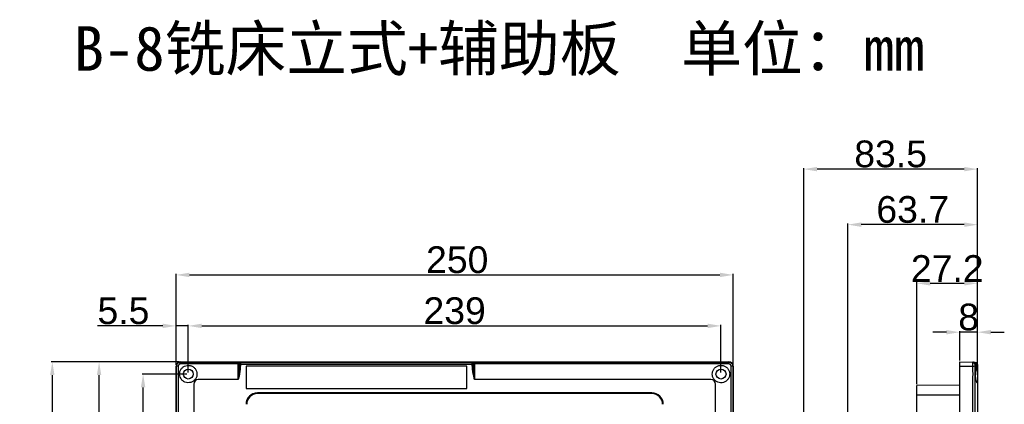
# Model space of a CAD drawing. Header units: millimetres. Extents: x 7320 to 8980, y -2461 to -1618.
# Tile 70 of 92: x 7320 to 7762, y -1791 to -1618. Entities that reach past the tile are written whole.
import ezdxf

# ---------------------------------------------------------------- set-up
doc = ezdxf.new("R2010")
doc.units = ezdxf.units.MM
doc.header["$LTSCALE"] = 3
doc.header["$PDSIZE"] = -1
doc.styles.get("Standard").update_dxf_attribs({"font": 'arial.ttf', "height": 12})
doc.dimstyles.new('ISO-25', dxfattribs={"dimtxt": 12, "dimasz": 6, "dimexe": 0.5, "dimexo": 0.625, "dimtad": 1, "dimdec": 1, "dimdsep": 46, "dimtxsty": 'Standard', "dimcen": 0, "dimclrd": 256, "dimclre": 256, "dimadec": 0, "dimazin": 0, "dimtfac": 1, "dimtdec": 1, "dimtmove": 0, "dimatfit": 3, "dimfxl": 1, "dimlwd": 30, "dimlwe": 30, "dimarcsym": 0})

# ---------------------------------------------------------------- blocks, each defined once
blk = doc.blocks.new('*D333')
at = {"lineweight": 30}
for p, q in [((7390.4, -1773.49), (7390.4, -1732.6)), ((7396.4, -1733.1), (7634.4, -1733.1)), ((7640.4, -1773.49), (7640.4, -1732.6))]:
    blk.add_line(p, q, dxfattribs=at)
for points in [[(7396.4, -1732.1), (7396.4, -1734.1), (7390.4, -1733.1)], [(7634.4, -1732.1), (7634.4, -1734.1), (7640.4, -1733.1)]]:
    blk.add_solid(points)
at = {"layer": 'Defpoints', "color": 0}
for p in [(7640.4, -1733.1), (7390.4, -1774.12), (7640.4, -1774.12)]:
    blk.add_point(p, dxfattribs=at)
at = {"color": 0, "insert": (7516.56, -1726.34), "char_height": 12, "attachment_point": 5}
blk.add_mtext('250', dxfattribs=at)
blk = doc.blocks.new('*D334')
at = {"lineweight": 30}
for p, q in [((7384.4, -1756), (7355.21, -1756)), ((7390.4, -1773.49), (7390.4, -1755.5)), ((7395.9, -1756), (7390.4, -1756)), ((7395.9, -1776.99), (7395.9, -1755.5)), ((7401.9, -1756), (7407.9, -1756))]:
    blk.add_line(p, q, dxfattribs=at)
for points in [[(7384.4, -1755), (7384.4, -1757), (7390.4, -1756)], [(7401.9, -1755), (7401.9, -1757), (7395.9, -1756)]]:
    blk.add_solid(points)
at = {"layer": 'Defpoints', "color": 0}
for p in [(7390.4, -1756), (7390.4, -1774.12), (7395.9, -1777.62)]:
    blk.add_point(p, dxfattribs=at)
at = {"color": 0, "insert": (7366.8, -1749.27), "char_height": 12, "attachment_point": 5}
blk.add_mtext('5.5', dxfattribs=at)
blk = doc.blocks.new('*D335')
at = {"lineweight": 30}
for p, q in [((7395.9, -1776.99), (7395.9, -1755.5)), ((7401.9, -1756), (7628.9, -1756)), ((7634.9, -1776.99), (7634.9, -1755.5))]:
    blk.add_line(p, q, dxfattribs=at)
for points in [[(7401.9, -1755), (7401.9, -1757), (7395.9, -1756)], [(7628.9, -1755), (7628.9, -1757), (7634.9, -1756)]]:
    blk.add_solid(points)
at = {"layer": 'Defpoints', "color": 0}
for p in [(7634.9, -1756), (7395.9, -1777.62), (7634.9, -1777.62)]:
    blk.add_point(p, dxfattribs=at)
at = {"color": 0, "insert": (7515.4, -1749.24), "char_height": 12, "attachment_point": 5}
blk.add_mtext('239', dxfattribs=at)
blk = doc.blocks.new('*D339')
at = {"lineweight": 30}
for p, q in [((7395.27, -1777.62), (7375.13, -1777.62)), ((7375.63, -2080.62), (7375.63, -1783.62)), ((7395.27, -2086.62), (7375.13, -2086.62))]:
    blk.add_line(p, q, dxfattribs=at)
for points in [[(7374.63, -1783.62), (7376.63, -1783.62), (7375.63, -1777.62)], [(7374.63, -2080.62), (7376.63, -2080.62), (7375.63, -2086.62)]]:
    blk.add_solid(points)
at = {"layer": 'Defpoints', "color": 0}
for p in [(7375.63, -1777.62), (7395.9, -1777.62), (7395.9, -2086.62)]:
    blk.add_point(p, dxfattribs=at)
at = {"color": 0, "insert": (7368.88, -1932.12), "char_height": 12, "attachment_point": 5, "rotation": 90}
blk.add_mtext('309', dxfattribs=at)
blk = doc.blocks.new('*D341')
at = {"lineweight": 30}
for p, q in [((7391.77, -1772.12), (7355.37, -1772.12)), ((7355.87, -2086.12), (7355.87, -1778.12)), ((7391.77, -2092.12), (7355.37, -2092.12))]:
    blk.add_line(p, q, dxfattribs=at)
for points in [[(7354.87, -1778.12), (7356.87, -1778.12), (7355.87, -1772.12)], [(7354.87, -2086.12), (7356.87, -2086.12), (7355.87, -2092.12)]]:
    blk.add_solid(points)
at = {"layer": 'Defpoints', "color": 0}
for p in [(7355.87, -1772.12), (7392.4, -1772.12), (7392.4, -2092.12)]:
    blk.add_point(p, dxfattribs=at)
at = {"color": 0, "insert": (7349.12, -1932.12), "char_height": 12, "attachment_point": 5, "rotation": 90}
blk.add_mtext('320', dxfattribs=at)
blk = doc.blocks.new('*D342')
at = {"lineweight": 30}
for p, q in [((7391.77, -1772.12), (7334.38, -1772.12)), ((7334.88, -1778.12), (7334.88, -2336.12)), ((7391.77, -2342.12), (7334.38, -2342.12))]:
    blk.add_line(p, q, dxfattribs=at)
for points in [[(7333.88, -1778.12), (7335.88, -1778.12), (7334.88, -1772.12)], [(7333.88, -2336.12), (7335.88, -2336.12), (7334.88, -2342.12)]]:
    blk.add_solid(points)
at = {"layer": 'Defpoints', "color": 0}
for p in [(7392.4, -1772.12), (7334.88, -2342.12), (7392.4, -2342.12)]:
    blk.add_point(p, dxfattribs=at)
at = {"color": 0, "insert": (7328.13, -2057.12), "char_height": 12, "attachment_point": 5, "rotation": 90}
blk.add_mtext('570', dxfattribs=at)
blk = doc.blocks.new('*D343')
at = {"lineweight": 30}
for p, q in [((7736.01, -1758.83), (7730.01, -1758.83)), ((7742.01, -1771.49), (7742.01, -1758.33)), ((7750.01, -1758.83), (7742.01, -1758.83)), ((7750.01, -1772.74), (7750.01, -1758.33)), ((7756.01, -1758.83), (7762.01, -1758.83))]:
    blk.add_line(p, q, dxfattribs=at)
for points in [[(7736.01, -1757.83), (7736.01, -1759.83), (7742.01, -1758.83)], [(7756.01, -1757.83), (7756.01, -1759.83), (7750.01, -1758.83)]]:
    blk.add_solid(points)
at = {"layer": 'Defpoints', "color": 0}
for p in [(7742.01, -1758.83), (7742.01, -1772.12), (7750.01, -1773.36)]:
    blk.add_point(p, dxfattribs=at)
at = {"color": 0, "insert": (7746.01, -1752.08), "char_height": 12, "attachment_point": 5}
blk.add_mtext('8', dxfattribs=at)
blk = doc.blocks.new('*D344')
at = {"lineweight": 30}
for p, q in [((7722.81, -1782.21), (7722.81, -1736.37)), ((7728.81, -1736.87), (7744.01, -1736.87)), ((7750.01, -1772.74), (7750.01, -1736.37))]:
    blk.add_line(p, q, dxfattribs=at)
for points in [[(7728.81, -1735.87), (7728.81, -1737.87), (7722.81, -1736.87)], [(7744.01, -1735.87), (7744.01, -1737.87), (7750.01, -1736.87)]]:
    blk.add_solid(points)
at = {"layer": 'Defpoints', "color": 0}
for p in [(7750.01, -1736.87), (7750.01, -1773.36), (7722.81, -1782.83)]:
    blk.add_point(p, dxfattribs=at)
at = {"color": 0, "insert": (7736.41, -1730.23), "char_height": 12, "attachment_point": 5}
blk.add_mtext('27.2', dxfattribs=at)
blk = doc.blocks.new('*D345')
at = {"lineweight": 30}
for p, q in [((7691.81, -1811.19), (7691.81, -1710.03)), ((7744.01, -1710.53), (7697.81, -1710.53)), ((7750.01, -1772.74), (7750.01, -1710.03))]:
    blk.add_line(p, q, dxfattribs=at)
for points in [[(7697.81, -1709.53), (7697.81, -1711.53), (7691.81, -1710.53)], [(7744.01, -1709.53), (7744.01, -1711.53), (7750.01, -1710.53)]]:
    blk.add_solid(points)
at = {"layer": 'Defpoints', "color": 0}
for p in [(7691.81, -1710.53), (7750.01, -1773.36), (7691.81, -1811.82)]:
    blk.add_point(p, dxfattribs=at)
at = {"color": 0, "insert": (7720.91, -1703.78), "char_height": 12, "attachment_point": 5}
blk.add_mtext('63.7', dxfattribs=at)
blk = doc.blocks.new('*D346')
at = {"lineweight": 30}
for p, q in [((7672.01, -1860.66), (7672.01, -1685.09)), ((7744.01, -1685.59), (7678.01, -1685.59)), ((7750.01, -1772.74), (7750.01, -1685.09))]:
    blk.add_line(p, q, dxfattribs=at)
for points in [[(7678.01, -1684.59), (7678.01, -1686.59), (7672.01, -1685.59)], [(7744.01, -1684.59), (7744.01, -1686.59), (7750.01, -1685.59)]]:
    blk.add_solid(points)
at = {"layer": 'Defpoints', "color": 0}
for p in [(7672.01, -1685.59), (7750.01, -1773.36), (7672.01, -1861.28)]:
    blk.add_point(p, dxfattribs=at)
at = {"color": 0, "insert": (7711.01, -1678.83), "char_height": 12, "attachment_point": 5}
blk.add_mtext('83.5', dxfattribs=at)

msp = doc.modelspace()

# ---------------------------------------------------------------- linework, layer by layer
at = {"linetype": 'Continuous', "lineweight": 30}
for p, q in [((7390.4, -2090.12), (7390.4, -1774.12)), ((7390.4, -1774.12), (7390.6, -1774.12)), ((7392.4, -1772.12), (7392.4, -1772.32)), ((7392.4, -1772.12), (7638.4, -1772.12)), ((7418.79, -1772.87), (7418.78, -1772.81)), ((7418.8, -1773.36), (7418.8, -1773)), ((7419.3, -1773.36), (7418.8, -1773.36)), ((7418.8, -1773.49), (7418.8, -1773.36)), ((7418.8, -1773.49), (7419.3, -1773.49)), ((7419.26, -1772.36), (7523.33, -1772.36)), ((7419.26, -1772.36), (7419.29, -1772.41)), ((7419.3, -1772.64), (7419.3, -1773.36)), ((7419.3, -1773.36), (7419.3, -1773.49)), ((7523.3, -1773.36), (7419.3, -1773.36)), ((7520.8, -1774.12), (7421.8, -1774.12)), ((7421.8, -1774.12), (7421.8, -1784.12)), ((7520.8, -1784.12), (7520.8, -1774.12)), ((7523.3, -1773.36), (7523.3, -1772.65)), ((7523.3, -1773.47), (7523.3, -1773.36)), ((7523.8, -1773.36), (7523.3, -1773.36)), ((7523.8, -1773.47), (7523.3, -1773.47)), ((7523.31, -1772.41), (7523.33, -1772.36)), ((7523.82, -1772.81), (7523.8, -1772.86)), ((7523.8, -1773.01), (7523.8, -1773.36)), ((7523.8, -1773.36), (7523.8, -1773.47)), ((7636.59, -1772.33), (7638.4, -1772.32)), ((7638.4, -1772.12), (7638.4, -1772.32)), ((7640.4, -1774.12), (7640.19, -1774.12)), ((7640.4, -1774.12), (7640.4, -2090.12)), ((7742.01, -1774.12), (7742.01, -1772.12)), ((7742.01, -1772.12), (7747.86, -1772.32)), ((7742.01, -2090.12), (7742.01, -1774.12)), ((7742.01, -1774.12), (7747.86, -1774.12)), ((7748.83, -1773), (7748.83, -1773)), ((7749.17, -1774.16), (7748.83, -1773)), ((7748.83, -1773), (7748.83, -1773)), ((7749.05, -1772.36), (7749.33, -1772.41)), ((7749.24, -1772.87), (7749.15, -1772.81)), ((7749.36, -1773), (7749.51, -1773.49)), ((7750.01, -1773.36), (7749.51, -1773.36)), ((7749.51, -1773.49), (7749.51, -1773.36)), ((7749.51, -1773.49), (7750.01, -1773.49)), ((7750.01, -1773.36), (7750.01, -1773.49)), ((7418.3, -1780.12), (7400.4, -1780.12)), ((7630.4, -1780.12), (7524.3, -1780.12)), ((7750.01, -1780.12), (7750.01, -1782.12)), ((7398.4, -1782.12), (7398.4, -1839.12)), ((7421.8, -1784.12), (7520.8, -1784.12)), ((7632.4, -1929.12), (7632.4, -1782.12)), ((7742.01, -1782.67), (7722.81, -1782.83)), ((7722.81, -1787.12), (7722.81, -1782.83)), ((7750.01, -1782.12), (7750.01, -1839.12)), ((7603.9, -1786.12), (7426.9, -1786.12)), ((7603.9, -1786.42), (7426.9, -1786.42)), ((7722.81, -1915.92), (7722.81, -1787.12)), ((7742.01, -1787.12), (7722.81, -1787.12)), ((7749.85, -1789.53), (7749.83, -1789.53)), ((7749.85, -1790.52), (7749.83, -1790.52))]:
    msp.add_line(p, q, dxfattribs=at)
at = {"linetype": 'Continuous', "lineweight": 30, "flags": 128}
for points in [[(7391.29, -1775), (7391.29, -1775), (7391.29, -1777), (7391.29, -1785), (7391.28, -1817), (7391.28, -1835.71), (7391.28, -1839.12)], [(7418.3, -1773), (7416.8, -1773), (7408.8, -1773), (7393.29, -1773), (7393.29, -1773)], [(7637.5, -1773), (7637.5, -1773), (7635.5, -1773), (7627.5, -1773), (7595.5, -1773), (7524.3, -1773)], [(7639.51, -2089.24), (7639.51, -2089.24), (7639.51, -2087.24), (7639.51, -2079.24), (7639.51, -2047.24), (7639.51, -1919.24), (7639.51, -1775), (7639.51, -1775)], [(7748.15, -1772.36), (7748.07, -1772.34), (7747.92, -1772.32)], [(7748.83, -1773), (7748.77, -1772.86), (7748.77, -1772.86)], [(7749.24, -1772.87), (7749.16, -1772.89), (7749.08, -1772.92), (7749.01, -1772.94), (7748.95, -1772.96), (7748.9, -1772.98), (7748.86, -1772.99), (7748.84, -1773), (7748.83, -1773)], [(7748.83, -1775), (7748.83, -1775), (7748.83, -1777), (7748.83, -1785), (7748.83, -1817), (7748.83, -1835.71), (7748.83, -1839.12)], [(7749.71, -1772.64), (7749.7, -1772.65), (7749.68, -1772.67), (7749.65, -1772.7), (7749.6, -1772.75), (7749.55, -1772.8), (7749.49, -1772.86), (7749.43, -1772.93), (7749.36, -1773)]]:
    msp.add_lwpolyline(points, dxfattribs=at)
at = {"linetype": 'Continuous', "lineweight": 30}
for centre in [(7395.9, -1777.62), (7634.9, -1777.62)]:
    msp.add_circle(centre, 2.25, dxfattribs=at)
for centre, radius, start, end in [((7392.4, -1774.12), 2, 90, 180), ((7391.24, -1775.83), 1.83, 85.5645, 110.3662), ((7394.1, -1772.96), 1.81, 159.4516, 184.4715), ((7418.39, -1772.37), 0.639, 261.8046, 309.2152), ((7419.27, -1772.86), 0.496, 91.343, 174.7408), ((7419.3, -1772.92), 0.51, 91.3175, 173.4139), ((7419.24, -1773.09), 0.448, 82.3098, 169.308), ((7523.36, -1773.09), 0.447, 11.1874, 97.9399), ((7523.3, -1772.92), 0.511, 6.6654, 88.5588), ((7523.32, -1772.86), 0.496, 5.3179, 88.6351), ((7524.21, -1772.37), 0.641, 230.8643, 278.0869), ((7638.4, -1774.12), 2, 0, 90), ((7636.7, -1772.96), 1.81, 355.5296, 20.5484), ((7639.56, -1775.83), 1.83, 69.6344, 94.435), ((7747.82, -1773.32), 0.995, 12.5304, 87.8745), ((7737.3, -1679.4), 95.3, 276.3621, 276.9275), ((7747.88, -1773.32), 1, 18.6014, 78.627), ((7748.82, -1772.99), 0.0177, 308.7517, 311.2255), ((7748.62, -1772.7), 0.542, 347.9694, 38.4798), ((7748.31, -1772.44), 1.03, 335.551, 1.5131), ((7749.01, -1773.36), 0.5, 0, 46.1747), ((7749.01, -1773.36), 1, 0, 46.1747), ((7400.4, -1782.12), 2, 90.0002, 180), ((7630.4, -1782.12), 2, 0.0002, 89.9998), ((7426.9, -1791.22), 5.1, 90, 180), ((7426.9, -1791.22), 4.8, 90, 180), ((7603.9, -1791.22), 5.1, 0, 90), ((7603.9, -1791.22), 4.8, 0, 90)]:
    msp.add_arc(centre, radius, start, end, dxfattribs=at)
for points, knots in [([(7390.6, -1774.12), (7390.62, -1773.92), (7390.66, -1773.52), (7390.96, -1772.99), (7391.41, -1772.58), (7391.91, -1772.36), (7392.25, -1772.33), (7392.4, -1772.32)], [0, 0, 0, 0, 0.211825, 0.424115, 0.635995, 0.847559, 1, 1, 1, 1]), ([(7390.6, -1839.12), (7390.6, -1824.51), (7390.6, -1806.97), (7390.6, -1787.36), (7390.6, -1781.33), (7390.61, -1777.21), (7390.6, -1775.15), (7390.6, -1774.12)], [0, 0, 0, 0, 0.674299, 0.80958, 0.904769, 0.952448, 1, 1, 1, 1]), ([(7391.38, -1774.01), (7391.35, -1774.34), (7391.33, -1774.67), (7391.29, -1775), (7391.29, -1775)], [0, 0, 0, 0, 0.99994, 1, 1, 1, 1]), ([(7392.29, -1773.1), (7392.22, -1773.11), (7392.05, -1773.13), (7391.8, -1773.25), (7391.58, -1773.46), (7391.42, -1773.72), (7391.39, -1773.91), (7391.38, -1774.01)], [0, 0, 0, 0, 0.149881, 0.362085, 0.576873, 0.790808, 1, 1, 1, 1]), ([(7399.8, -1777.62), (7399.75, -1777.18), (7399.67, -1776.29), (7398.99, -1775.13), (7397.99, -1774.23), (7396.74, -1773.73), (7395.42, -1773.68), (7394.17, -1774.04), (7393.11, -1774.79), (7392.35, -1775.84), (7391.96, -1777.07), (7392, -1778.37), (7392.45, -1779.58), (7393.26, -1780.59), (7394.38, -1781.29), (7395.7, -1781.59), (7397.04, -1781.43), (7398.23, -1780.83), (7399.15, -1779.89), (7399.71, -1778.76), (7399.77, -1777.97), (7399.8, -1777.62)], [0, 0, 0, 0, 0.054209, 0.108383, 0.163358, 0.217928, 0.270515, 0.321726, 0.374459, 0.42594, 0.477597, 0.530558, 0.581759, 0.634079, 0.688354, 0.74342, 0.797555, 0.850522, 0.903239, 0.956583, 1, 1, 1, 1]), ([(7393.29, -1773), (7393.29, -1773), (7392.96, -1773), (7392.62, -1773.05), (7392.29, -1773.1)], [0, 0, 0, 0, 0.000059, 1, 1, 1, 1]), ([(7392.4, -1772.32), (7393.43, -1772.32), (7395.48, -1772.33), (7399.6, -1772.32), (7407.21, -1772.33), (7413.78, -1772.33), (7418.3, -1772.32)], [0, 0, 0, 0, 0.119133, 0.238586, 0.477328, 1, 1, 1, 1]), ([(7418.3, -1772.32), (7418.3, -1772.32), (7418.39, -1772.33), (7418.57, -1772.33), (7418.72, -1772.34), (7418.8, -1772.34)], [0, 0, 0, 0, 0.0099691, 0.5338597, 1, 1, 1, 1]), ([(7418.3, -1773), (7418.3, -1772.9), (7418.3, -1772.74), (7418.3, -1772.53), (7418.3, -1772.37), (7418.3, -1772.34), (7418.3, -1772.32)], [0, 0, 0, 0, 0.268321, 0.442711, 0.721349, 1, 1, 1, 1]), ([(7418.78, -1772.81), (7418.74, -1772.76), (7418.65, -1772.62), (7418.46, -1772.39), (7418.34, -1772.33), (7418.3, -1772.32), (7418.3, -1772.32)], [0, 0, 0, 0, 0.256081, 0.715436, 0.995381, 1, 1, 1, 1]), ([(7418.3, -1780.12), (7418.3, -1780.12), (7418.3, -1779.25), (7418.3, -1777.45), (7418.3, -1775.07), (7418.3, -1773.59), (7418.3, -1773)], [0, 0, 0, 0, 0.000008, 0.360506, 0.744871, 1, 1, 1, 1]), ([(7418.8, -1773.49), (7418.78, -1774.13), (7418.73, -1776.13), (7418.49, -1778.33), (7418.32, -1779.9), (7418.3, -1780.11), (7418.3, -1780.12)], [0, 0, 0, 0, 0.294119, 0.904225, 0.995578, 1, 1, 1, 1]), ([(7419.3, -1773.49), (7419.26, -1774.15), (7419.16, -1776.18), (7418.68, -1778.37), (7418.34, -1779.9), (7418.3, -1780.11), (7418.3, -1780.12)], [0, 0, 0, 0, 0.298454, 0.905346, 0.99566, 1, 1, 1, 1]), ([(7418.8, -1773), (7418.8, -1772.96), (7418.8, -1772.91), (7418.79, -1772.88), (7418.79, -1772.87)], [0, 0, 0, 0, 0.763062, 1, 1, 1, 1]), ([(7418.8, -1772.34), (7418.89, -1772.34), (7419.09, -1772.35), (7419.2, -1772.36), (7419.26, -1772.36)], [0, 0, 0, 0, 0.421525, 1, 1, 1, 1]), ([(7419.29, -1772.41), (7419.29, -1772.43), (7419.3, -1772.48), (7419.3, -1772.57), (7419.3, -1772.64)], [0, 0, 0, 0, 0.26003, 1, 1, 1, 1]), ([(7523.3, -1772.65), (7523.3, -1772.58), (7523.3, -1772.48), (7523.31, -1772.43), (7523.31, -1772.41)], [0, 0, 0, 0, 0.707335, 1, 1, 1, 1]), ([(7524.3, -1780.12), (7524.3, -1780.11), (7524.25, -1779.9), (7523.92, -1778.36), (7523.43, -1776.17), (7523.33, -1774.14), (7523.3, -1773.47)], [0, 0, 0, 0, 0.004364, 0.095516, 0.702129, 1, 1, 1, 1]), ([(7523.33, -1772.36), (7523.4, -1772.36), (7523.5, -1772.35), (7523.71, -1772.34), (7523.8, -1772.34)], [0, 0, 0, 0, 0.58053, 1, 1, 1, 1]), ([(7523.8, -1772.34), (7523.87, -1772.34), (7524.03, -1772.33), (7524.21, -1772.33), (7524.3, -1772.32), (7524.3, -1772.32)], [0, 0, 0, 0, 0.475167, 0.990031, 1, 1, 1, 1]), ([(7523.8, -1772.86), (7523.8, -1772.88), (7523.8, -1772.92), (7523.8, -1772.97), (7523.8, -1773.01)], [0, 0, 0, 0, 0.266943, 1, 1, 1, 1]), ([(7524.3, -1780.12), (7524.3, -1780.11), (7524.27, -1779.89), (7524.11, -1778.33), (7523.87, -1776.12), (7523.81, -1774.12), (7523.8, -1773.47)], [0, 0, 0, 0, 0.004446, 0.096635, 0.706479, 1, 1, 1, 1]), ([(7524.3, -1772.32), (7524.3, -1772.32), (7524.25, -1772.33), (7524.14, -1772.39), (7523.95, -1772.62), (7523.85, -1772.76), (7523.82, -1772.81)], [0, 0, 0, 0, 0.0046257, 0.2803645, 0.7431677, 1, 1, 1, 1]), ([(7524.3, -1772.32), (7524.3, -1772.33), (7524.3, -1772.33), (7524.3, -1772.39), (7524.3, -1772.54), (7524.3, -1772.73), (7524.3, -1772.92), (7524.3, -1773)], [0, 0, 0, 0, 0.04652, 0.325535, 0.500161, 0.779179, 1, 1, 1, 1]), ([(7524.3, -1772.32), (7538.19, -1772.33), (7564.15, -1772.33), (7593.14, -1772.32), (7609.55, -1772.33), (7613.89, -1772.33), (7615.21, -1772.34)], [0, 0, 0, 0, 0.458455, 0.856712, 0.956418, 1, 1, 1, 1]), ([(7524.3, -1773), (7524.3, -1774.49), (7524.3, -1776.5), (7524.3, -1778.91), (7524.3, -1779.78), (7524.3, -1780.12)], [0, 0, 0, 0, 0.63888, 0.858733, 1, 1, 1, 1]), ([(7615.21, -1772.34), (7616.92, -1772.34), (7621.63, -1772.34), (7628.77, -1772.35), (7634.19, -1772.33), (7636.59, -1772.33)], [0, 0, 0, 0, 0.238992, 0.662276, 1, 1, 1, 1]), ([(7638.8, -1777.62), (7638.76, -1777.19), (7638.67, -1776.32), (7638.02, -1775.17), (7637.06, -1774.28), (7635.86, -1773.76), (7634.56, -1773.66), (7633.3, -1773.98), (7632.22, -1774.69), (7631.41, -1775.72), (7630.97, -1776.99), (7630.99, -1778.34), (7631.45, -1779.59), (7632.29, -1780.61), (7633.42, -1781.31), (7634.71, -1781.59), (7636.01, -1781.43), (7637.21, -1780.85), (7638.15, -1779.91), (7638.71, -1778.77), (7638.77, -1777.97), (7638.8, -1777.62)], [0, 0, 0, 0, 0.052742, 0.105426, 0.157795, 0.210129, 0.263018, 0.314286, 0.366059, 0.419752, 0.474771, 0.529307, 0.582564, 0.635129, 0.688417, 0.741369, 0.794148, 0.847807, 0.902675, 0.957463, 1, 1, 1, 1]), ([(7638.51, -1773.1), (7638.17, -1773.05), (7637.84, -1773), (7637.5, -1773), (7637.5, -1773)], [0, 0, 0, 0, 0.999941, 1, 1, 1, 1]), ([(7638.4, -1772.32), (7638.6, -1772.34), (7639, -1772.38), (7639.53, -1772.68), (7639.94, -1773.13), (7640.16, -1773.63), (7640.18, -1773.98), (7640.19, -1774.12)], [0, 0, 0, 0, 0.211839, 0.424145, 0.636032, 0.847606, 1, 1, 1, 1]), ([(7639.42, -1774.01), (7639.41, -1773.94), (7639.38, -1773.77), (7639.26, -1773.53), (7639.06, -1773.3), (7638.8, -1773.15), (7638.6, -1773.12), (7638.51, -1773.1)], [0, 0, 0, 0, 0.149922, 0.362211, 0.57702, 0.790912, 1, 1, 1, 1]), ([(7639.51, -1775), (7639.51, -1775), (7639.43, -1774.68), (7639.42, -1774.34), (7639.42, -1774.01)], [0, 0, 0, 0, 0.000062, 1, 1, 1, 1]), ([(7640.19, -1774.12), (7640.19, -1776.18), (7640.18, -1780.3), (7640.21, -1796.49), (7640.16, -1858.9), (7640.19, -1925.9), (7640.19, -1997.94), (7640.2, -2025.14), (7640.19, -2046.98), (7640.18, -2051.71), (7640.18, -2053.02)], [0, 0, 0, 0, 0.022161, 0.044387, 0.174176, 0.693334, 0.765126, 0.949054, 0.985882, 1, 1, 1, 1]), ([(7747.86, -1774.12), (7747.85, -1773.92), (7747.83, -1773.52), (7747.82, -1772.99), (7747.83, -1772.58), (7747.84, -1772.36), (7747.85, -1772.33), (7747.86, -1772.32)], [0, 0, 0, 0, 0.211825, 0.424115, 0.635995, 0.847559, 1, 1, 1, 1]), ([(7748.08, -1772.33), (7748.07, -1772.33), (7748.04, -1772.33), (7748, -1772.33), (7747.86, -1772.32), (7747.85, -1772.32)], [0, 0, 0, 0, 0.517986, 0.968499, 1, 1, 1, 1]), ([(7747.92, -1839.12), (7747.9, -1824.51), (7747.87, -1806.97), (7747.95, -1787.36), (7747.86, -1781.33), (7748.02, -1777.21), (7747.91, -1775.15), (7747.86, -1774.12)], [0, 0, 0, 0, 0.674299, 0.80958, 0.904769, 0.952448, 1, 1, 1, 1]), ([(7749.15, -1772.81), (7749.05, -1772.76), (7748.76, -1772.62), (7748.44, -1772.41), (7748.18, -1772.37), (7748.12, -1772.36)], [0, 0, 0, 0, 0.301426, 0.842121, 1, 1, 1, 1]), ([(7748.31, -1772.34), (7748.4, -1772.34), (7748.61, -1772.35), (7748.89, -1772.36), (7749.05, -1772.36)], [0, 0, 0, 0, 0.421525, 1, 1, 1, 1]), ([(7748.79, -1773.1), (7748.79, -1773.11), (7748.77, -1773.13), (7748.76, -1773.25), (7748.76, -1773.46), (7748.77, -1773.72), (7748.78, -1773.91), (7748.79, -1774.01)], [0, 0, 0, 0, 0.149881, 0.362085, 0.576873, 0.790808, 1, 1, 1, 1]), ([(7748.83, -1773), (7748.83, -1773), (7748.85, -1773), (7748.82, -1773.05), (7748.79, -1773.1)], [0, 0, 0, 0, 0.000059, 1, 1, 1, 1]), ([(7748.79, -1774.01), (7748.82, -1774.34), (7748.85, -1774.67), (7748.83, -1775), (7748.83, -1775)], [0, 0, 0, 0, 0.99994, 1, 1, 1, 1]), ([(7749.87, -1777.62), (7749.81, -1777.18), (7749.69, -1776.29), (7749.44, -1775.13), (7749.21, -1774.23), (7749.07, -1773.73), (7749.04, -1773.68), (7749.19, -1774.04), (7749.23, -1774.79), (7749.19, -1775.84), (7749.04, -1777.07), (7749.06, -1778.37), (7749.19, -1779.58), (7749.41, -1780.59), (7749.65, -1781.29), (7749.86, -1781.59), (7749.99, -1781.43), (7750.01, -1780.83), (7750.01, -1779.89), (7749.99, -1778.76), (7749.91, -1777.97), (7749.87, -1777.62)], [0, 0, 0, 0, 0.054209, 0.108383, 0.163358, 0.217928, 0.270515, 0.321726, 0.374459, 0.42594, 0.477597, 0.530558, 0.581759, 0.634079, 0.688354, 0.74342, 0.797555, 0.850522, 0.903239, 0.956583, 1, 1, 1, 1]), ([(7749.36, -1773), (7749.33, -1772.96), (7749.3, -1772.91), (7749.25, -1772.88), (7749.24, -1772.87)], [0, 0, 0, 0, 0.763062, 1, 1, 1, 1]), ([(7749.33, -1772.41), (7749.37, -1772.43), (7749.51, -1772.48), (7749.62, -1772.57), (7749.71, -1772.64)], [0, 0, 0, 0, 0.26003, 1, 1, 1, 1]), ([(7749.51, -1773.49), (7749.6, -1774.13), (7749.87, -1776.13), (7750, -1778.33), (7750.01, -1779.9), (7750.01, -1780.11), (7750.01, -1780.12)], [0, 0, 0, 0, 0.294119, 0.904225, 0.995578, 1, 1, 1, 1]), ([(7750.01, -1773.49), (7750.01, -1774.15), (7750.01, -1776.18), (7750.01, -1778.37), (7750.01, -1779.9), (7750.01, -1780.11), (7750.01, -1780.12)], [0, 0, 0, 0, 0.298454, 0.905346, 0.99566, 1, 1, 1, 1])]:
    msp.add_open_spline(points, degree=3, knots=knots, dxfattribs=at)

# ---------------------------------------------------------------- texts
at = {"insert": (7344.46, -1621.39), "char_height": 20, "attachment_point": 1}
msp.add_mtext_dynamic_manual_height_columns('{\\fSimSun|b0|i0|c134|p2;B-8铣床立式+辅助板  单位：mm}', width=468.0027, gutter_width=35, heights=[0], dxfattribs=at)

# ---------------------------------------------------------------- dimensions: what is measured, and where the dimension line sits
for base, p2, text, picture, middle in [((7672.01, -1685.59), (7672.01, -1861.28), '83.5', '*D346', (7711.01, -1678.83)), ((7691.81, -1710.53), (7691.81, -1811.82), '63.7', '*D345', (7720.91, -1703.78))]:
    dim = msp.add_linear_dim(base=base, p1=(7750.01, -1773.36), p2=p2, text=text, dimstyle='ISO-25')
    dim.commit()
    dim.dimension.update_dxf_attribs({"geometry": picture, "text_midpoint": middle})
for base, p1, p2, picture, middle in [((7640.4, -1733.1), (7390.4, -1774.12), (7640.4, -1774.12), '*D333', (7516.56, -1733.1)), ((7750.01, -1736.87), (7722.81, -1782.83), (7750.01, -1773.36), '*D344', (7736.41, -1736.87)), ((7742.01, -1758.83), (7750.01, -1773.36), (7742.01, -1772.12), '*D343', (7746.01, -1758.83))]:
    dim = msp.add_linear_dim(base=base, p1=p1, p2=p2, dimstyle='ISO-25')
    dim.commit()
    dim.dimension.update_dxf_attribs({"geometry": picture, "text_midpoint": middle, "dimtype": 160})
for base, p2, picture, middle in [((7390.4, -1756), (7390.4, -1774.12), '*D334', (7366.8, -1749.27)), ((7634.9, -1756), (7634.9, -1777.62), '*D335', (7515.4, -1749.24))]:
    dim = msp.add_linear_dim(base=base, p1=(7395.9, -1777.62), p2=p2, dimstyle='ISO-25')
    dim.commit()
    dim.dimension.update_dxf_attribs({"geometry": picture, "text_midpoint": middle})
for base, p1, p2, picture, middle in [((7334.88, -2342.12), (7392.4, -1772.12), (7392.4, -2342.12), '*D342', (7328.13, -2057.12)), ((7355.87, -1772.12), (7392.4, -2092.12), (7392.4, -1772.12), '*D341', (7349.12, -1932.12)), ((7375.63, -1777.62), (7395.9, -2086.62), (7395.9, -1777.62), '*D339', (7368.88, -1932.12))]:
    dim = msp.add_linear_dim(base=base, p1=p1, p2=p2, angle=90, dimstyle='ISO-25')
    dim.commit()
    dim.dimension.update_dxf_attribs({"geometry": picture, "text_midpoint": middle})

doc.saveas('drawing.dxf')
